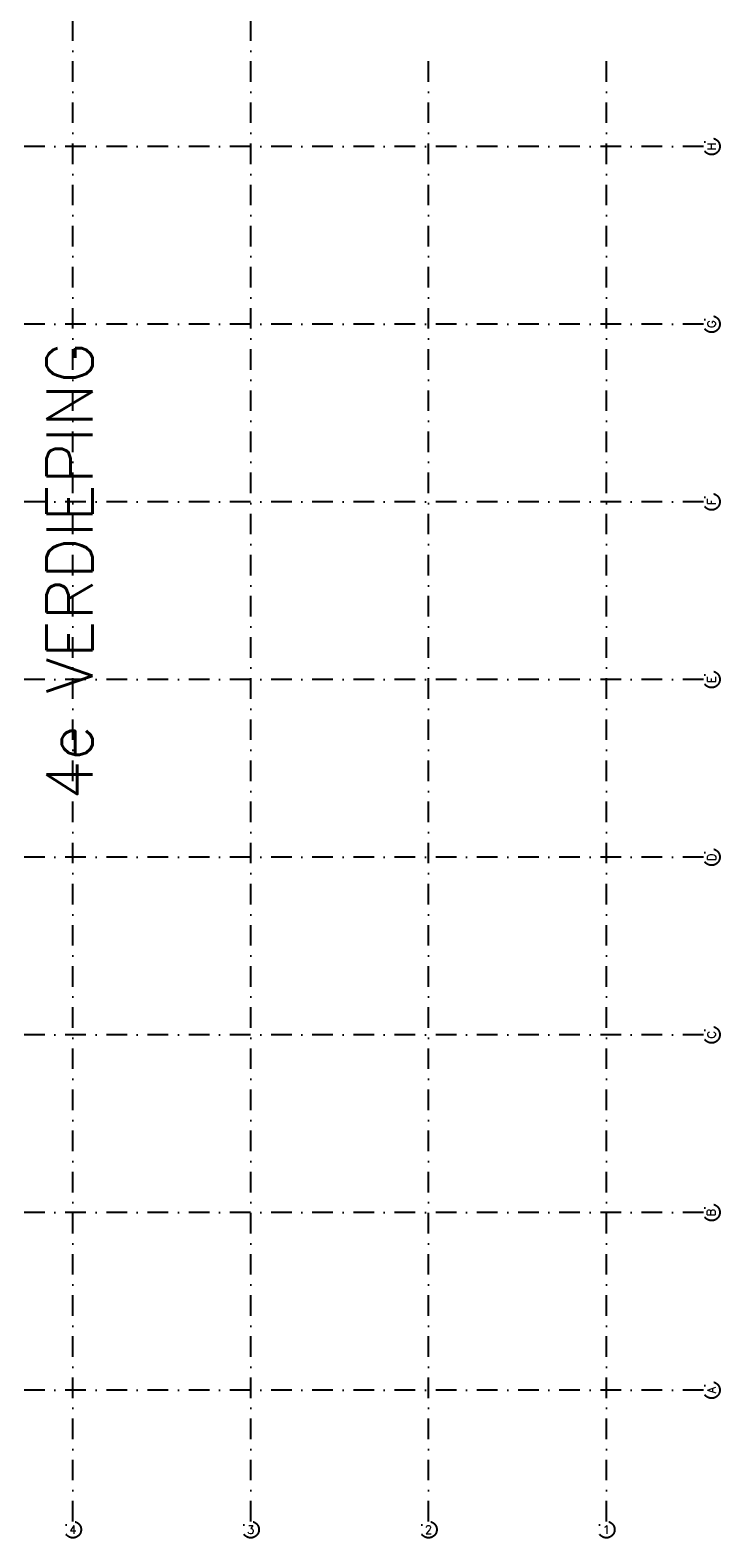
# Model space of a CAD drawing. Extents: x 36324 to 146208, y 359060 to 435780.
# Tile 3 of 4: x 125267 to 146208, y 359060 to 404885. Entities that reach past the tile are written whole.
import ezdxf
from ezdxf.enums import TextEntityAlignment as Align

# ---------------------------------------------------------------- set-up
doc = ezdxf.new("R2010")
doc.units = 0
doc.header["$LTSCALE"] = 100
doc.linetypes.add('B0302', pattern=[12.5, 6.25, -3.125, 0, -3.125])
doc.layers.add('Bouwkundig tekst', color=252, linetype='CONTINUOUS')
doc.layers.add('Stramien', color=252, linetype='B0302')
doc.styles.add('bouwk tekst', font='romans.shx')
doc.styles.get("Standard").update_dxf_attribs({"font": 'romans.shx'})

msp = doc.modelspace()

# ---------------------------------------------------------------- linework, layer by layer
at = {"layer": 'Stramien'}
for p, q in [((126563, 359560), (126563, 435652)), ((131963, 359560), (131963, 435652)), ((137363, 359560), (137363, 404118)), ((142763, 359560), (142763, 404118)), ((145708, 401351), (36324, 401351)), ((145708, 395951), (36324, 395951)), ((145708, 390551), (36324, 390551)), ((145708, 385151), (36324, 385151)), ((145708, 379751), (36324, 379751)), ((145708, 374351), (36324, 374351)), ((145708, 368951), (102012, 368951)), ((145708, 363551), (118607, 363551))]:
    msp.add_line(p, q, dxfattribs=at)
for centre in [(145958, 401351), (145958, 395951), (145958, 390551), (145958, 385151), (145958, 379751), (145958, 374351), (145958, 368951), (145958, 363551), (126563, 359310), (131963, 359310), (137363, 359310), (142763, 359310)]:
    msp.add_circle(centre, 250, dxfattribs=at)

# ---------------------------------------------------------------- texts
at = {"layer": 'Bouwkundig tekst'}
msp.add_text('4e VERDIEPING', height=1400, rotation=90, dxfattribs=at).set_placement((127162, 381484))
at = {"layer": 'Stramien', "style": 'bouwk tekst'}
for s, p in [('H', (145958, 401351)), ('G', (145958, 395951)), ('F', (145958, 390551)), ('E', (145958, 385151)), ('D', (145958, 379752)), ('C', (145958, 374351)), ('B', (145946, 368952)), ('A', (145958, 363551))]:
    msp.add_text(s, height=250, rotation=90, dxfattribs=at).set_placement(p, align=Align.MIDDLE)
for s, p in [('4', (126563, 359310)), ('3', (131963, 359310)), ('2', (137363, 359310)), ('1', (142763, 359310))]:
    msp.add_text(s, height=250, dxfattribs=at).set_placement(p, align=Align.MIDDLE)

doc.saveas('drawing.dxf')
